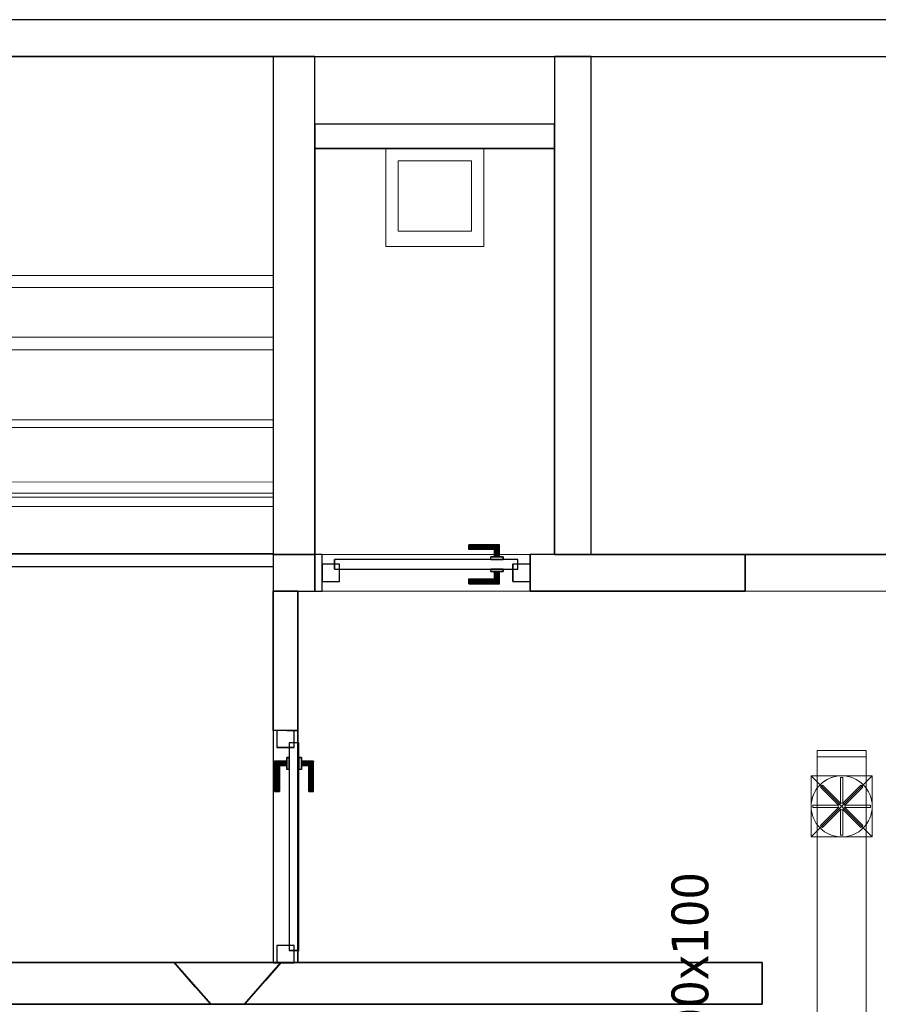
# Model space of a CAD drawing. Header units: metres. Extents: x 391.1 to 430.4, y 12.7 to 28.4.
# Tile 164 of 169: x 414.7 to 418.3, y 24.2 to 28.2. Entities that reach past the tile are written whole.
import ezdxf

# ---------------------------------------------------------------- set-up
doc = ezdxf.new("R2010")
doc.units = ezdxf.units.M
doc.layers.add('01_CARPINTERIA', color=5, linetype='Continuous', lineweight=25, true_color=0x0000ff)
doc.layers.add('01_SUELOS', color=7, linetype='Continuous', lineweight=25, true_color=0x007f00)
for name, color, linetype, lineweight in [('02_MOBILIARIO', 7, 'Continuous', 18), ('A-DETL-____-MBND', 7, 'Continuous', 18), ('A-DETL-GENF-OTLN', 7, 'Continuous', 18), ('A-GENM-____-OTLN', 7, 'Continuous', 18), ('A-WALL-____-MCUT', 7, 'Continuous', 25), ('A-WALL-____-OTLN', 7, 'Continuous', 25), ('M-HVAC-DUCT-IDEN', 7, 'Continuous', 30), ('M-HVAC-DUCT-OTLN', 7, 'Continuous', 18), ('S-STRS-____-MCUT', 7, 'Continuous', 18), ('S-STRS-____-OTLN', 7, 'Continuous', 18)]:
    doc.layers.add(name, color=color, linetype=linetype, lineweight=lineweight)
doc.styles.add('Tahoma_2', font='tahoma.ttf', dxfattribs={"height": 0.15})

# ---------------------------------------------------------------- blocks, each defined once
blk = doc.blocks.new('Family - Peldaño final-153578-02_CLI_AIRE_P0')
at = {"layer": 'S-STRS-____-OTLN', "color": 253, "true_color": 0xaaaaaa}
for p, q in [((4.9492, 2.0879), (3.799, 2.0879)), ((3.799, 2.0879), (4.9492, 2.0879)), ((4.9492, 2.0879), (3.799, 2.0879)), ((3.799, 2.0879), (4.9492, 2.0879)), ((4.949, 0.9378), (4.9492, 2.0879)), ((4.9492, 2.0879), (4.949, 0.9378)), ((4.949, 0.9378), (4.9492, 2.0879)), ((4.9492, 2.0879), (4.949, 0.9378)), ((3.7991, 1.1902), (4.9491, 1.1901)), ((4.9491, 1.1901), (4.949, 0.3454)), ((4.949, 0.6), (4.9491, 1.1901)), ((3.799, 0.9379), (4.949, 0.9378)), ((4.949, 0.9378), (3.799, 0.9379)), ((4.949, 0.9378), (3.799, 0.9379)), ((3.799, 0.9379), (4.949, 0.9378)), ((3.799, 0.9379), (4.949, 0.9378)), ((4.949, 0.9378), (3.799, 0.9379)), ((4.949, 0.6), (4.949, 0.9378)), ((4.949, 0.9378), (4.949, 0.6)), ((3.799, 0.6002), (4.949, 0.6)), ((3.799, 0.6002), (4.949, 0.6)), ((4.949, 0.6), (3.799, 0.6002)), ((3.799, 0.6002), (4.949, 0.6)), ((3.799, 0.6002), (4.949, 0.6)), ((4.949, 0.6), (3.799, 0.6002)), ((4.949, 0.3), (4.949, 0.6)), ((4.949, 0.3), (4.949, 0.6)), ((4.949, 0.6), (4.949, 0.3)), ((4.949, 0.3454), (3.799, 0.3456)), ((4.949, 0.3454), (4.9489, 0)), ((3.799, 0.3002), (4.949, 0.3)), ((3.799, 0.3002), (4.949, 0.3)), ((4.949, 0.3), (3.799, 0.3002)), ((3.799, 0.3002), (4.949, 0.3)), ((3.799, 0.3002), (4.949, 0.3)), ((4.949, 0.3), (3.799, 0.3002)), ((4.9489, 0), (4.949, 0.3)), ((4.9489, 0), (4.949, 0.3)), ((4.949, 0.3), (4.9489, 0)), ((3.7989, 0.0002), (4.9489, 0)), ((3.7989, 0.0002), (4.9489, 0)), ((3.7989, 0.0002), (4.9489, 0)), ((4.9489, 0), (3.7989, 0.0002))]:
    blk.add_line(p, q, dxfattribs=at)
blk = doc.blocks.new('Family - Envans PB-155351-02_CLI_AIRE_P0')
at = {"layer": 'A-WALL-____-MCUT', "color": 253, "true_color": 0xaaaaaa}
for p, q in [((2.1875, 0.17), (0, 0.17)), ((0, 0.17), (0, 0)), ((2.1875, 0), (2.1875, 0.17)), ((0, 0), (2.1875, 0))]:
    blk.add_line(p, q, dxfattribs=at)
at = {"layer": 'A-WALL-____-OTLN', "color": 253, "true_color": 0xaaaaaa}
for p, q in [((2.1875, 0.17), (0, 0.17)), ((0, 0.17), (0, 0)), ((2.1875, 0), (2.1875, 0.17)), ((0, 0), (2.1875, 0))]:
    blk.add_line(p, q, dxfattribs=at)
at = {"layer": 'A-WALL-____-OTLN', "color": 253, "lineweight": 18, "true_color": 0xaaaaaa}
blk.add_line((0, 0), (2.1875, 0), dxfattribs=at)
blk = doc.blocks.new('Family - Envans PB-155483-02_CLI_AIRE_P0')
at = {"layer": 'A-WALL-____-MCUT', "color": 253, "true_color": 0xaaaaaa}
for p, q in [((0.0879, 0.0704), (0, 0.1701)), ((0, 0.1701), (0.2323, 0.1701)), ((0.2323, 0.1701), (0.406, 0.1701)), ((0.4366, 0.17), (0.3733, 0.0972)), ((0.406, 0.1701), (0.406, 0.17)), ((0.406, 0.17), (0.406, 0.17)), ((0.406, 0.17), (0.4195, 0.17)), ((0.4195, 0.17), (0.4366, 0.17)), ((0.3733, 0.0972), (0.2886, 0)), ((0.15, 0.0001), (0.0879, 0.0704)), ((0.2313, 0), (0.15, 0.0001)), ((0.2886, 0), (0.2313, 0))]:
    blk.add_line(p, q, dxfattribs=at)
at = {"layer": 'A-WALL-____-OTLN', "color": 253, "true_color": 0xaaaaaa}
for p, q in [((0.4367, 0.1701), (0, 0.1701)), ((0.15, 0.0001), (0, 0.1701)), ((0, 0.1701), (0.4367, 0.1701)), ((0.2323, 0.1701), (0, 0.1701)), ((0, 0.1701), (0.15, 0.0001)), ((0, 0.1701), (0.0879, 0.0704)), ((0.406, 0.1701), (0.2323, 0.1701)), ((0.4367, 0.1701), (0.2886, 0)), ((0.2886, 0), (0.4367, 0.1701)), ((0.3733, 0.0972), (0.4366, 0.17)), ((0.406, 0.1701), (0.406, 0.17)), ((0.406, 0.17), (0.406, 0.1701)), ((0.406, 0.1701), (0.4367, 0.1701)), ((0.406, 0.17), (0.406, 0.1701)), ((0.4367, 0.1701), (0.406, 0.1701)), ((0.406, 0.17), (0.406, 0.17)), ((0.4366, 0.17), (0.406, 0.17)), ((0.406, 0.17), (0.4366, 0.17)), ((0.4195, 0.17), (0.406, 0.17)), ((0.4195, 0.17), (0.4366, 0.17)), ((0.4366, 0.17), (0.4367, 0.1701)), ((0.4366, 0.17), (0.4367, 0.1701)), ((0.3733, 0.0972), (0.2886, 0)), ((0.0879, 0.0704), (0.15, 0.0001)), ((0.15, 0.0001), (0.2886, 0)), ((0.15, 0.0001), (0.2886, 0)), ((0.15, 0.0001), (0.2313, 0)), ((0.2313, 0), (0.2886, 0))]:
    blk.add_line(p, q, dxfattribs=at)
blk = doc.blocks.new('Family - Envans PB-155489-02_CLI_AIRE_P0')
at = {"layer": 'A-WALL-____-MCUT', "color": 253, "true_color": 0xaaaaaa}
for p, q in [((0.98, 0.1), (0, 0.1)), ((0, 0.1), (0, 0)), ((0.98, 0), (0.98, 0.1)), ((0, 0), (0.98, 0))]:
    blk.add_line(p, q, dxfattribs=at)
at = {"layer": 'A-WALL-____-OTLN', "color": 253, "true_color": 0xaaaaaa}
for p, q in [((0.98, 0.1), (0, 0.1)), ((0, 0.1), (0, 0)), ((0.98, 0), (0.98, 0.1)), ((0, 0), (0.98, 0))]:
    blk.add_line(p, q, dxfattribs=at)
at = {"layer": 'A-WALL-____-OTLN', "color": 253, "lineweight": 18, "true_color": 0xaaaaaa}
blk.add_line((0, 0), (0.98, 0), dxfattribs=at)
blk = doc.blocks.new('Family - Envans PB-155576-02_CLI_AIRE_P0')
at = {"layer": 'A-WALL-____-MCUT', "color": 253, "true_color": 0xaaaaaa}
for p, q in [((2.0375, 0.15), (0, 0.15)), ((0, 0.15), (0, 0)), ((2.0375, 0), (2.0375, 0.15)), ((0, 0), (2.0375, 0))]:
    blk.add_line(p, q, dxfattribs=at)
at = {"layer": 'A-WALL-____-OTLN', "color": 253, "true_color": 0xaaaaaa}
for p, q in [((2.0375, 0.15), (0, 0.15)), ((0, 0.15), (0, 0)), ((2.0375, 0), (2.0375, 0.15)), ((0, 0), (2.0375, 0))]:
    blk.add_line(p, q, dxfattribs=at)
at = {"layer": 'A-WALL-____-OTLN', "color": 253, "lineweight": 18, "true_color": 0xaaaaaa}
blk.add_line((-0.0007, 0), (2.0375, 0), dxfattribs=at)
blk = doc.blocks.new('Family - LONDR55-XX_ZZ-ARQ-CAA-M3D-Londres55-155600-02_CLI_AIRE_P0')
at = {"layer": '01_CARPINTERIA', "color": 161, "true_color": 0xaaaaff}
for p, q in [((0.1263, 0.1487), (0.125, 0.15)), ((0.125, 0.15), (0.125, 0.1)), ((0.125, 0.15), (0.1263, 0.1487)), ((0.25, 0.15), (0.125, 0.15)), ((0.13, 0.145), (0.1263, 0.1487)), ((0.1263, 0.1487), (0.1263, 0.1)), ((0.1263, 0.1487), (0.1263, 0.1)), ((0.1263, 0.1487), (0.13, 0.145)), ((0.25, 0.1487), (0.1263, 0.1487)), ((0.25, 0.1487), (0.1263, 0.1487)), ((0.135, 0.14), (0.13, 0.145)), ((0.13, 0.145), (0.13, 0.1)), ((0.13, 0.145), (0.13, 0.1)), ((0.13, 0.145), (0.135, 0.14)), ((0.25, 0.145), (0.13, 0.145)), ((0.25, 0.145), (0.13, 0.145)), ((0.135, 0.1), (0.135, 0.14)), ((0.135, 0.14), (0.135, 0.1)), ((0.135, 0.14), (0.14, 0.135)), ((0.14, 0.135), (0.135, 0.14)), ((0.135, 0.14), (0.25, 0.14)), ((0.25, 0.14), (0.135, 0.14)), ((0.14, 0.135), (0.14, 0.1)), ((0.14, 0.135), (0.1437, 0.1313)), ((0.1437, 0.1313), (0.14, 0.135)), ((0.14, 0.135), (0.14, 0.1)), ((0.25, 0.135), (0.14, 0.135)), ((0.25, 0.135), (0.14, 0.135)), ((0.1437, 0.1313), (0.1437, 0.1)), ((0.1437, 0.1313), (0.145, 0.13)), ((0.145, 0.13), (0.1437, 0.1313)), ((0.1437, 0.1313), (0.1437, 0.1)), ((0.25, 0.1313), (0.1437, 0.1313)), ((0.25, 0.1313), (0.1437, 0.1313)), ((0.145, 0.13), (0.145, 0.1)), ((0.25, 0.13), (0.145, 0.13)), ((0.25, 0.1487), (0.25, 0.15)), ((0.25, 0.15), (0.25, 0.1487)), ((0.25, 0.145), (0.25, 0.1487)), ((0.25, 0.1487), (0.25, 0.145)), ((0.25, 0.145), (0.25, 0.14)), ((0.25, 0.14), (0.25, 0.145)), ((0.25, 0.14), (0.25, 0.135)), ((0.25, 0.135), (0.25, 0.14)), ((0.25, 0.135), (0.25, 0.1313)), ((0.25, 0.1313), (0.25, 0.135)), ((0.25, 0.1313), (0.25, 0.13)), ((0.25, 0.13), (0.25, 0.1313)), ((0.8997, 0.09), (0.05, 0.09)), ((0.05, 0.09), (0.05, 0.05)), ((0.8997, 0.09), (0.05, 0.09)), ((0.05, 0.09), (0.05, 0.05)), ((0.16, 0.1), (0.11, 0.1)), ((0.11, 0.1), (0.16, 0.1)), ((0.11, 0.1), (0.11, 0.09)), ((0.11, 0.09), (0.11, 0.1)), ((0.16, 0.09), (0.11, 0.09)), ((0.11, 0.09), (0.16, 0.09)), ((0.1263, 0.1), (0.125, 0.1)), ((0.125, 0.1), (0.1263, 0.1)), ((0.13, 0.1), (0.1263, 0.1)), ((0.1263, 0.1), (0.13, 0.1)), ((0.135, 0.1), (0.13, 0.1)), ((0.13, 0.1), (0.135, 0.1)), ((0.14, 0.1), (0.135, 0.1)), ((0.135, 0.1), (0.14, 0.1)), ((0.14, 0.1), (0.1437, 0.1)), ((0.1437, 0.1), (0.14, 0.1)), ((0.1437, 0.1), (0.145, 0.1)), ((0.145, 0.1), (0.1437, 0.1)), ((0.16, 0.1), (0.16, 0.09)), ((0.16, 0.1), (0.16, 0.09)), ((0.8997, 0.05), (0.8997, 0.09)), ((0.8997, 0.09), (0.8997, 0.05)), ((0.07, 0.07), (0, 0.07)), ((0, 0.07), (0, 0)), ((0.07, 0.07), (0, 0.07)), ((0, 0.07), (0, 0)), ((0.05, 0.05), (0.8997, 0.05)), ((0.05, 0.05), (0.8997, 0.05)), ((0.07, 0), (0.07, 0.07)), ((0.07, 0.07), (0.07, 0)), ((0.11, 0.05), (0.16, 0.05)), ((0.16, 0.05), (0.11, 0.05)), ((0.11, 0.05), (0.11, 0.04)), ((0.11, 0.04), (0.11, 0.05)), ((0.16, 0.05), (0.16, 0.04)), ((0.16, 0.05), (0.16, 0.04)), ((0.9497, 0.07), (0.8797, 0.07)), ((0.8797, 0.07), (0.8797, 0)), ((0.9497, 0.07), (0.8797, 0.07)), ((0.8797, 0.07), (0.8797, 0)), ((0.9497, 0), (0.9497, 0.07)), ((0.9497, 0.07), (0.9497, 0)), ((0, 0), (0.07, 0)), ((0, 0), (0.07, 0)), ((0.11, 0.04), (0.16, 0.04)), ((0.16, 0.04), (0.11, 0.04)), ((0.1263, 0.04), (0.125, 0.04)), ((0.125, 0.04), (0.1263, 0.04)), ((0.125, 0.04), (0.125, -0.01)), ((0.13, 0.04), (0.1263, 0.04)), ((0.1263, 0.04), (0.13, 0.04)), ((0.1263, 0.04), (0.1263, -0.0087)), ((0.1263, 0.04), (0.1263, -0.0087)), ((0.13, 0.04), (0.135, 0.04)), ((0.135, 0.04), (0.13, 0.04)), ((0.13, 0.04), (0.13, -0.005)), ((0.13, 0.04), (0.13, -0.005)), ((0.13, -0.005), (0.135, 0)), ((0.135, 0), (0.13, -0.005)), ((0.135, 0.04), (0.14, 0.04)), ((0.14, 0.04), (0.135, 0.04)), ((0.135, 0), (0.135, 0.04)), ((0.135, 0.04), (0.135, 0)), ((0.14, 0.005), (0.135, 0)), ((0.135, 0), (0.14, 0.005)), ((0.25, 0), (0.135, 0)), ((0.135, 0), (0.25, 0)), ((0.14, 0.04), (0.1437, 0.04)), ((0.1437, 0.04), (0.14, 0.04)), ((0.14, 0.04), (0.14, 0.005)), ((0.14, 0.04), (0.14, 0.005)), ((0.1437, 0.0087), (0.14, 0.005)), ((0.14, 0.005), (0.1437, 0.0087)), ((0.14, 0.005), (0.25, 0.005)), ((0.14, 0.005), (0.25, 0.005)), ((0.1437, 0.04), (0.145, 0.04)), ((0.145, 0.04), (0.1437, 0.04)), ((0.1437, 0.04), (0.1437, 0.0087)), ((0.1437, 0.04), (0.1437, 0.0087)), ((0.145, 0.01), (0.1437, 0.0087)), ((0.1437, 0.0087), (0.145, 0.01)), ((0.1437, 0.0087), (0.25, 0.0087)), ((0.1437, 0.0087), (0.25, 0.0087)), ((0.145, 0.04), (0.145, 0.01)), ((0.145, 0.01), (0.25, 0.01)), ((0.25, 0.0087), (0.25, 0.01)), ((0.25, 0.01), (0.25, 0.0087)), ((0.25, 0.005), (0.25, 0.0087)), ((0.25, 0.0087), (0.25, 0.005)), ((0.25, 0.005), (0.25, 0)), ((0.25, 0), (0.25, 0.005)), ((0.25, 0), (0.25, -0.005)), ((0.25, -0.005), (0.25, 0)), ((0.8797, 0), (0.9497, 0)), ((0.8797, 0), (0.9497, 0)), ((0.125, -0.01), (0.1263, -0.0087)), ((0.1263, -0.0087), (0.125, -0.01)), ((0.125, -0.01), (0.25, -0.01)), ((0.1263, -0.0087), (0.13, -0.005)), ((0.13, -0.005), (0.1263, -0.0087)), ((0.1263, -0.0087), (0.25, -0.0087)), ((0.1263, -0.0087), (0.25, -0.0087)), ((0.13, -0.005), (0.25, -0.005)), ((0.13, -0.005), (0.25, -0.005)), ((0.25, -0.005), (0.25, -0.0087)), ((0.25, -0.0087), (0.25, -0.005)), ((0.25, -0.0087), (0.25, -0.01)), ((0.25, -0.01), (0.25, -0.0087))]:
    blk.add_line(p, q, dxfattribs=at)
blk = doc.blocks.new('Family - Porta PB-155601-02_CLI_AIRE_P0')
blk.add_blockref('Family - LONDR55-XX_ZZ-ARQ-CAA-M3D-Londres55-155600-02_CLI_AIRE_P0', (0, 0))
blk = doc.blocks.new('Family - Envans PB-155654-02_CLI_AIRE_P0')
at = {"layer": 'A-WALL-____-MCUT', "color": 253, "true_color": 0xaaaaaa}
for p, q in [((12.4075, 0.15), (0, 0.15)), ((0, 0), (14.0103, 0))]:
    blk.add_line(p, q, dxfattribs=at)
at = {"layer": 'A-WALL-____-OTLN', "color": 253, "true_color": 0xaaaaaa}
for p, q in [((12.4075, 0.15), (0, 0.15)), ((0, 0), (14.0103, 0))]:
    blk.add_line(p, q, dxfattribs=at)
at = {"layer": 'A-WALL-____-OTLN', "color": 253, "lineweight": 18, "true_color": 0xaaaaaa}
blk.add_line((0, 0), (14.0103, 0), dxfattribs=at)
blk = doc.blocks.new('Family - Peldaño final-155690-02_CLI_AIRE_P0')
at = {"layer": 'S-STRS-____-MCUT', "color": 253, "true_color": 0xaaaaaa}
for p, q in [((3.464, 2.0879), (2.9141, 2.0879)), ((2.9141, 2.0879), (2.9141, 0.8879)), ((3.464, 0.8879), (3.464, 2.0879)), ((2.9141, 0.8879), (3.464, 0.8879))]:
    blk.add_line(p, q, dxfattribs=at)
at = {"layer": 'S-STRS-____-OTLN', "color": 253, "true_color": 0xaaaaaa}
for p, q in [((2.9141, 2.0879), (3.7342, 2.0879)), ((3.749, 2.0879), (3.464, 2.0879)), ((3.464, 0.8879), (3.464, 2.0879)), ((3.749, 2.0879), (3.464, 2.0879)), ((3.464, 2.0879), (3.749, 2.0879)), ((3.464, 2.0879), (3.464, 0.8879)), ((3.464, 0.8879), (3.464, 2.0879)), ((3.7342, 2.0879), (3.749, 2.0879)), ((3.7342, 0.8879), (3.7342, 2.0879)), ((3.749, 2.0879), (3.749, 0.8879)), ((3.749, 0.8879), (3.749, 2.0879)), ((4.9492, 2.0879), (3.749, 2.0879)), ((3.749, 2.0879), (4.9492, 2.0879)), ((3.749, 2.0879), (3.749, 0.8879)), ((3.749, 0.8879), (3.749, 2.0879)), ((4.9492, 2.0879), (3.749, 2.0879)), ((3.749, 2.0879), (4.9492, 2.0879)), ((3.749, 2.0879), (3.749, 0.8879)), ((3.749, 0.8879), (3.749, 2.0879)), ((3.749, 0.8879), (3.749, 2.0879)), ((3.749, 2.0879), (3.749, 0.8879)), ((4.949, 0.8877), (4.9492, 2.0879)), ((4.9492, 2.0879), (4.949, 0.8877)), ((4.949, 0.8877), (4.9492, 2.0879)), ((4.9492, 2.0879), (4.949, 0.8877)), ((3.7491, 1.1422), (3.7489, 0.2464)), ((3.749, 0.5702), (3.7491, 1.1422)), ((3.7491, 1.1422), (4.9491, 1.142)), ((4.9491, 1.142), (4.9489, 0.2462)), ((4.949, 0.57), (4.9491, 1.142)), ((2.9141, 0.8879), (3.7342, 0.8879)), ((3.749, 0.8879), (3.464, 0.8879)), ((3.464, 0.8879), (3.749, 0.8879)), ((3.749, 0.8879), (3.464, 0.8879)), ((3.7342, 0.8879), (3.749, 0.8879)), ((3.749, 0.8879), (4.949, 0.8877)), ((4.949, 0.8877), (3.749, 0.8879)), ((4.949, 0.8877), (3.749, 0.8879)), ((3.749, 0.8879), (4.949, 0.8877)), ((3.749, 0.8879), (3.749, 0.5702)), ((3.749, 0.5702), (3.749, 0.8879)), ((3.749, 0.8879), (4.949, 0.8877)), ((4.949, 0.8877), (3.749, 0.8879)), ((4.949, 0.57), (4.949, 0.8877)), ((4.949, 0.8877), (4.949, 0.57)), ((3.749, 0.5702), (4.949, 0.57)), ((4.949, 0.57), (3.749, 0.5702)), ((4.949, 0.57), (3.749, 0.5702)), ((3.749, 0.5702), (4.949, 0.57)), ((3.749, 0.5702), (3.749, 0.2852)), ((3.749, 0.2852), (3.749, 0.5702)), ((3.749, 0.2852), (3.749, 0.5702)), ((3.749, 0.5702), (4.949, 0.57)), ((3.749, 0.5702), (4.949, 0.57)), ((4.949, 0.285), (4.949, 0.57)), ((4.949, 0.57), (4.949, 0.285)), ((4.949, 0.285), (4.949, 0.57)), ((3.749, 0.2852), (3.7489, 0.0002)), ((3.7489, 0.0002), (3.749, 0.2852)), ((3.7489, 0.0002), (3.749, 0.2852)), ((4.949, 0.285), (3.749, 0.2852)), ((3.749, 0.2852), (4.949, 0.285)), ((3.749, 0.2852), (4.949, 0.285)), ((4.949, 0.285), (3.749, 0.2852)), ((3.749, 0.2852), (4.949, 0.285)), ((3.749, 0.2852), (4.949, 0.285)), ((4.9489, 0), (4.949, 0.285)), ((4.949, 0.285), (4.9489, 0)), ((4.9489, 0), (4.949, 0.285)), ((3.7489, 0.2464), (3.7489, 0.0002)), ((3.7489, 0.2464), (4.9489, 0.2462)), ((4.9489, 0.2462), (4.9489, 0)), ((3.7489, 0.0002), (4.9489, 0)), ((4.9489, 0), (3.7489, 0.0002)), ((4.9489, 0), (3.7489, 0.0002)), ((3.7489, 0.0002), (4.9489, 0))]:
    blk.add_line(p, q, dxfattribs=at)
blk = doc.blocks.new('Family - LONDR55-XX_ZZ-ARQ-CAA-M3D-Londres55-155809-02_CLI_AIRE_P0')
at = {"layer": '01_CARPINTERIA', "color": 161, "true_color": 0xaaaaff}
for p, q in [((0.6, 0.1487), (0.6, 0.15)), ((0.6, 0.15), (0.6, 0.1487)), ((0.725, 0.15), (0.6, 0.15)), ((0.6, 0.145), (0.6, 0.1487)), ((0.6, 0.1487), (0.6, 0.145)), ((0.7237, 0.1487), (0.6, 0.1487)), ((0.7237, 0.1487), (0.6, 0.1487)), ((0.6, 0.14), (0.6, 0.145)), ((0.6, 0.145), (0.6, 0.14)), ((0.72, 0.145), (0.6, 0.145)), ((0.72, 0.145), (0.6, 0.145)), ((0.6, 0.135), (0.6, 0.14)), ((0.6, 0.14), (0.6, 0.135)), ((0.6, 0.14), (0.715, 0.14)), ((0.715, 0.14), (0.6, 0.14)), ((0.6, 0.135), (0.6, 0.1313)), ((0.6, 0.1313), (0.6, 0.135)), ((0.71, 0.135), (0.6, 0.135)), ((0.71, 0.135), (0.6, 0.135)), ((0.6, 0.1313), (0.6, 0.13)), ((0.6, 0.13), (0.6, 0.1313)), ((0.7063, 0.1313), (0.6, 0.1313)), ((0.7063, 0.1313), (0.6, 0.1313)), ((0.705, 0.13), (0.6, 0.13)), ((0.705, 0.13), (0.7063, 0.1313)), ((0.7063, 0.1313), (0.705, 0.13)), ((0.705, 0.1), (0.705, 0.13)), ((0.7063, 0.1313), (0.71, 0.135)), ((0.71, 0.135), (0.7063, 0.1313)), ((0.7063, 0.1), (0.7063, 0.1313)), ((0.7063, 0.1), (0.7063, 0.1313)), ((0.71, 0.135), (0.715, 0.14)), ((0.715, 0.14), (0.71, 0.135)), ((0.71, 0.1), (0.71, 0.135)), ((0.71, 0.1), (0.71, 0.135)), ((0.72, 0.145), (0.715, 0.14)), ((0.715, 0.14), (0.72, 0.145)), ((0.715, 0.14), (0.715, 0.1)), ((0.715, 0.1), (0.715, 0.14)), ((0.7237, 0.1487), (0.72, 0.145)), ((0.72, 0.145), (0.7237, 0.1487)), ((0.72, 0.1), (0.72, 0.145)), ((0.72, 0.1), (0.72, 0.145)), ((0.725, 0.15), (0.7237, 0.1487)), ((0.7237, 0.1487), (0.725, 0.15)), ((0.7237, 0.1), (0.7237, 0.1487)), ((0.7237, 0.1), (0.7237, 0.1487)), ((0.725, 0.1), (0.725, 0.15)), ((0.8, 0.09), (0.05, 0.09)), ((0.05, 0.09), (0.05, 0.05)), ((0.8, 0.09), (0.05, 0.09)), ((0.05, 0.05), (0.05, 0.09)), ((0.74, 0.1), (0.69, 0.1)), ((0.69, 0.1), (0.74, 0.1)), ((0.69, 0.09), (0.69, 0.1)), ((0.69, 0.09), (0.69, 0.1)), ((0.74, 0.09), (0.69, 0.09)), ((0.69, 0.09), (0.74, 0.09)), ((0.7063, 0.1), (0.705, 0.1)), ((0.705, 0.1), (0.7063, 0.1)), ((0.71, 0.1), (0.7063, 0.1)), ((0.7063, 0.1), (0.71, 0.1)), ((0.715, 0.1), (0.71, 0.1)), ((0.71, 0.1), (0.715, 0.1)), ((0.72, 0.1), (0.715, 0.1)), ((0.715, 0.1), (0.72, 0.1)), ((0.72, 0.1), (0.7237, 0.1)), ((0.7237, 0.1), (0.72, 0.1)), ((0.7237, 0.1), (0.725, 0.1)), ((0.725, 0.1), (0.7237, 0.1)), ((0.74, 0.09), (0.74, 0.1)), ((0.74, 0.1), (0.74, 0.09)), ((0.8, 0.05), (0.8, 0.09)), ((0.8, 0.05), (0.8, 0.09)), ((0.07, 0.07), (0, 0.07)), ((0, 0.07), (0, 0)), ((0.07, 0.07), (0, 0.07)), ((0, 0), (0, 0.07)), ((0.05, 0.05), (0.8, 0.05)), ((0.05, 0.05), (0.8, 0.05)), ((0.07, 0), (0.07, 0.07)), ((0.07, 0), (0.07, 0.07)), ((0.69, 0.05), (0.74, 0.05)), ((0.74, 0.05), (0.69, 0.05)), ((0.69, 0.04), (0.69, 0.05)), ((0.69, 0.04), (0.69, 0.05)), ((0.74, 0.04), (0.74, 0.05)), ((0.74, 0.05), (0.74, 0.04)), ((0.85, 0.07), (0.78, 0.07)), ((0.78, 0.07), (0.78, 0)), ((0.85, 0.07), (0.78, 0.07)), ((0.78, 0), (0.78, 0.07)), ((0.85, 0), (0.85, 0.07)), ((0.85, 0), (0.85, 0.07)), ((0, 0), (0.07, 0)), ((0, 0), (0.07, 0)), ((0.6, 0.0087), (0.6, 0.01)), ((0.6, 0.01), (0.6, 0.0087)), ((0.6, 0.01), (0.705, 0.01)), ((0.6, 0.005), (0.6, 0.0087)), ((0.6, 0.0087), (0.6, 0.005)), ((0.6, 0.0087), (0.7063, 0.0087)), ((0.6, 0.0087), (0.7063, 0.0087)), ((0.6, 0), (0.6, 0.005)), ((0.6, 0.005), (0.6, 0)), ((0.6, 0.005), (0.71, 0.005)), ((0.6, 0.005), (0.71, 0.005)), ((0.6, -0.005), (0.6, 0)), ((0.715, 0), (0.6, 0)), ((0.6, 0), (0.715, 0)), ((0.69, 0.04), (0.74, 0.04)), ((0.74, 0.04), (0.69, 0.04)), ((0.7063, 0.04), (0.705, 0.04)), ((0.705, 0.04), (0.7063, 0.04)), ((0.705, 0.01), (0.705, 0.04)), ((0.7063, 0.0087), (0.705, 0.01)), ((0.705, 0.01), (0.7063, 0.0087)), ((0.71, 0.04), (0.7063, 0.04)), ((0.7063, 0.04), (0.71, 0.04)), ((0.7063, 0.0087), (0.7063, 0.04)), ((0.7063, 0.0087), (0.7063, 0.04)), ((0.71, 0.005), (0.7063, 0.0087)), ((0.7063, 0.0087), (0.71, 0.005)), ((0.71, 0.04), (0.715, 0.04)), ((0.715, 0.04), (0.71, 0.04)), ((0.71, 0.005), (0.71, 0.04)), ((0.71, 0.005), (0.71, 0.04)), ((0.715, 0), (0.71, 0.005)), ((0.71, 0.005), (0.715, 0)), ((0.715, 0.04), (0.72, 0.04)), ((0.72, 0.04), (0.715, 0.04)), ((0.715, 0.04), (0.715, 0)), ((0.715, 0), (0.715, 0.04)), ((0.715, 0), (0.72, -0.005)), ((0.72, 0.04), (0.7237, 0.04)), ((0.7237, 0.04), (0.72, 0.04)), ((0.72, -0.005), (0.72, 0.04)), ((0.72, -0.005), (0.72, 0.04)), ((0.7237, 0.04), (0.725, 0.04)), ((0.725, 0.04), (0.7237, 0.04)), ((0.7237, -0.0087), (0.7237, 0.04)), ((0.7237, -0.0087), (0.7237, 0.04)), ((0.725, -0.01), (0.725, 0.04)), ((0.78, 0), (0.85, 0)), ((0.78, 0), (0.85, 0)), ((0.6, 0), (0.6, -0.005)), ((0.6, -0.005), (0.6, -0.0087)), ((0.6, -0.0087), (0.6, -0.005)), ((0.6, -0.005), (0.72, -0.005)), ((0.6, -0.005), (0.72, -0.005)), ((0.6, -0.0087), (0.6, -0.01)), ((0.6, -0.01), (0.6, -0.0087)), ((0.6, -0.0087), (0.7237, -0.0087)), ((0.6, -0.0087), (0.7237, -0.0087)), ((0.6, -0.01), (0.725, -0.01)), ((0.72, -0.005), (0.715, 0)), ((0.72, -0.005), (0.7237, -0.0087)), ((0.7237, -0.0087), (0.72, -0.005)), ((0.7237, -0.0087), (0.725, -0.01)), ((0.725, -0.01), (0.7237, -0.0087))]:
    blk.add_line(p, q, dxfattribs=at)
blk = doc.blocks.new('Family - Porta PB-155810-02_CLI_AIRE_P0')
blk.add_blockref('Family - LONDR55-XX_ZZ-ARQ-CAA-M3D-Londres55-155809-02_CLI_AIRE_P0', (0, 0))
blk = doc.blocks.new('Family - Envans PB-155850-02_CLI_AIRE_P0')
at = {"layer": 'A-WALL-____-MCUT', "color": 253, "true_color": 0xaaaaaa}
for p, q in [((0.03, 0.15), (0, 0.15)), ((0, 0.15), (0, 0)), ((0.03, 0), (0.03, 0.15)), ((1.76, 0.15), (0.88, 0.15)), ((0.88, 0.15), (0.88, 0)), ((1.76, 0), (1.76, 0.15)), ((0, 0), (0.03, 0)), ((0.88, 0), (1.76, 0))]:
    blk.add_line(p, q, dxfattribs=at)
at = {"layer": 'A-WALL-____-OTLN', "color": 253, "true_color": 0xaaaaaa}
for p, q in [((0, 0), (0, 0.15)), ((0.03, 0.15), (0, 0.15)), ((0.03, 0), (0.03, 0.15)), ((1.76, 0.15), (0.88, 0.15)), ((0.88, 0), (0.88, 0.15)), ((1.76, 0.15), (1.76, 0)), ((0, 0), (0.03, 0)), ((1.76, 0), (0.88, 0))]:
    blk.add_line(p, q, dxfattribs=at)
at = {"layer": 'A-WALL-____-OTLN', "color": 253, "lineweight": 18, "true_color": 0xaaaaaa}
blk.add_line((0, 0), (5.1903, 0), dxfattribs=at)
blk = doc.blocks.new('Family - Vano de puerta PB-155852-02_CLI_AIRE_P0')
at = {"layer": 'A-GENM-____-OTLN', "color": 253, "true_color": 0xaaaaaa}
for p, q in [((415.9764, 26.0408), (415.9764, 25.8908)), ((416.8264, 26.0408), (415.9764, 26.0408)), ((415.9764, 26.0408), (415.9764, 25.8908)), ((415.9764, 26.0408), (416.8264, 26.0408)), ((416.8264, 25.8908), (416.8264, 26.0408)), ((416.8264, 26.0408), (416.8264, 25.8908)), ((415.9764, 25.8908), (416.8264, 25.8908)), ((416.8264, 25.8908), (415.9764, 25.8908))]:
    blk.add_line(p, q, dxfattribs=at)
blk = doc.blocks.new('Family - Vano de puerta PB-155856-02_CLI_AIRE_P0')
at = {"layer": 'A-GENM-____-OTLN', "color": 253, "true_color": 0xaaaaaa}
for p, q in [((417.7064, 26.0408), (417.7064, 25.8908)), ((418.5064, 26.0408), (417.7064, 26.0408)), ((417.7064, 26.0408), (417.7064, 25.8908)), ((417.7064, 26.0408), (418.5064, 26.0408)), ((418.5064, 25.8908), (418.5064, 26.0408)), ((418.5064, 26.0408), (418.5064, 25.8908)), ((417.7064, 25.8908), (418.5064, 25.8908)), ((418.5064, 25.8908), (417.7064, 25.8908))]:
    blk.add_line(p, q, dxfattribs=at)
blk = doc.blocks.new('Family - Envans PB-155952-02_CLI_AIRE_P0')
at = {"layer": 'A-WALL-____-MCUT', "color": 253, "true_color": 0xaaaaaa}
for p, q in [((0, 0.0703), (0, 0.17)), ((0, 0.17), (1.7784, 0.17)), ((1.7784, 0.17), (4.299, 0.1701)), ((0, 0), (0, 0.0703)), ((4.3617, 0), (0, 0))]:
    blk.add_line(p, q, dxfattribs=at)
at = {"layer": 'A-WALL-____-MCUT', "color": 253, "lineweight": 18, "true_color": 0xaaaaaa}
blk.add_line((0, 0), (7.4391, 0), dxfattribs=at)
at = {"layer": 'A-WALL-____-OTLN', "color": 253, "true_color": 0xaaaaaa}
for p, q in [((4.299, 0.1701), (0, 0.17)), ((4.299, 0.1701), (0, 0.17)), ((0, 0), (0, 0.17)), ((1.7784, 0.17), (0, 0.17)), ((0, 0.17), (0, 0)), ((0, 0.17), (0, 0.0703)), ((4.299, 0.1701), (1.7784, 0.17)), ((0, 0.0703), (0, 0)), ((7.4391, 0), (0, 0)), ((0, 0), (7.4391, 0)), ((0, 0), (4.3617, 0))]:
    blk.add_line(p, q, dxfattribs=at)
blk = doc.blocks.new('Family - Abocador PB-155965-02_CLI_AIRE_P0')
at = {"layer": 'A-DETL-____-MBND', "color": 253, "true_color": 0xaaaaaa}
for p, q in [((0, 0.4), (0.4, 0.4)), ((0, 0), (0, 0.4)), ((0, 0.4), (0.4, 0.4)), ((0, 0), (0, 0.4)), ((0.4, 0.4), (0.4, 0)), ((0.4, 0.4), (0.4, 0)), ((0.05, 0.35), (0.05, 0.0629)), ((0.05, 0.0629), (0.05, 0.35)), ((0.35, 0.35), (0.05, 0.35)), ((0.05, 0.35), (0.35, 0.35)), ((0.35, 0.0629), (0.35, 0.35)), ((0.35, 0.0629), (0.35, 0.35)), ((0.05, 0.0629), (0.35, 0.0629)), ((0.35, 0.0629), (0.05, 0.0629)), ((0.4, 0), (0, 0)), ((0.4, 0), (0, 0))]:
    blk.add_line(p, q, dxfattribs=at)
blk = doc.blocks.new('Family - LONDR55-XX_ZZ-ARQ-CAA-M3D-Londres55-155971-02_CLI_AIRE_P0')
at = {"layer": '01_SUELOS', "color": 9, "true_color": 0xaad4aa}
for p, q in [((18.6173, 14.5002), (18.6173, 12.8402)), ((18.6173, 14.5002), (18.6173, 12.8402)), ((19.5973, 14.5002), (18.6173, 14.5002)), ((19.5973, 14.5002), (18.6173, 14.5002)), ((19.5973, 14.5002), (18.6173, 14.5002)), ((18.6173, 14.5002), (18.6173, 12.8402)), ((18.6173, 12.8402), (18.6173, 14.5002)), ((18.6173, 14.5002), (19.5973, 14.5002)), ((19.5973, 12.8402), (19.5973, 14.5002)), ((19.5973, 12.8402), (19.5973, 14.5002)), ((19.5973, 12.8402), (19.5973, 14.5002)), ((19.5973, 12.8402), (19.5973, 14.5002)), ((18.4473, 12.8429), (17.1901, 12.8429)), ((18.4473, 12.8429), (17.1901, 12.8429)), ((17.1901, 12.8429), (18.4473, 12.8429)), ((17.1901, 12.8429), (18.4473, 12.8429)), ((18.4473, 12.8402), (18.4473, 12.8429)), ((18.4473, 12.8402), (18.4473, 12.8429)), ((18.4473, 12.8402), (18.4473, 12.8429)), ((18.4473, 12.8429), (18.4473, 12.8402)), ((18.6173, 12.8402), (18.4473, 12.8402)), ((18.6173, 12.8402), (18.4473, 12.8402)), ((18.6173, 12.8402), (18.4473, 12.8402)), ((18.4473, 12.8402), (18.6173, 12.8402)), ((21.6578, 12.8394), (19.5973, 12.8402)), ((21.6578, 12.8394), (19.5973, 12.8402)), ((21.6578, 12.8394), (19.5973, 12.8402)), ((19.5973, 12.8402), (21.6578, 12.8394))]:
    blk.add_line(p, q, dxfattribs=at)
blk = doc.blocks.new('Family - Envans PB-155981-02_CLI_AIRE_P0')
at = {"layer": 'A-WALL-____-MCUT', "color": 253, "true_color": 0xaaaaaa}
for p, q in [((0.9496, 0.0442), (0.9496, 0.1)), ((0.9496, 0.1), (1.1935, 0.1)), ((1.1935, 0.1), (1.5196, 0.1)), ((1.5196, 0.1), (1.5196, 0.0586)), ((0.9496, 0), (0.9496, 0.0442)), ((1.5196, 0.0586), (1.5196, 0)), ((1.1935, 0), (0.9496, 0)), ((1.5196, 0), (1.1935, 0))]:
    blk.add_line(p, q, dxfattribs=at)
at = {"layer": 'A-WALL-____-OTLN', "color": 253, "true_color": 0xaaaaaa}
for p, q in [((1.5196, 0.1), (0.0001, 0.1)), ((0.9496, 0.1), (0.0001, 0.1)), ((0.0001, 0.1), (0.0001, 0.0692)), ((0.0001, 0.1), (0.0001, 0.0692)), ((0.0001, 0.0692), (0.0001, 0.1)), ((0.9496, 0.1), (0.0001, 0.1)), ((0.0001, 0.0692), (0.0001, 0.1)), ((1.5196, 0.1), (0.0001, 0.1)), ((1.1935, 0.1), (0.9496, 0.1)), ((0.9496, 0), (0.9496, 0.1)), ((0.9496, 0.0442), (0.9496, 0.1)), ((0.9496, 0), (0.9496, 0.1)), ((1.1935, 0.1), (1.5196, 0.1)), ((1.5196, 0), (1.5196, 0.1)), ((1.5196, 0.0586), (1.5196, 0.1)), ((1.5196, 0), (1.5196, 0.1)), ((0, 0.0693), (0, 0)), ((0, 0.0693), (0, 0)), ((0.0001, 0.0692), (0, 0.0693)), ((0.0001, 0.0692), (0, 0.0693)), ((0, 0.0693), (0.0001, 0.0692)), ((0, 0.0693), (0, 0)), ((0.0001, 0.0692), (0, 0.0693)), ((0, 0), (0, 0.0693)), ((0.9496, 0.0442), (0.9496, 0)), ((1.5196, 0), (1.5196, 0.0586)), ((1.5196, 0), (0, 0)), ((0.9496, 0), (0, 0)), ((0, 0), (0.9496, 0)), ((1.5196, 0), (0, 0)), ((0.9496, 0), (1.1935, 0)), ((1.1935, 0), (1.5196, 0))]:
    blk.add_line(p, q, dxfattribs=at)
at = {"layer": 'A-WALL-____-OTLN', "color": 253, "lineweight": 18, "true_color": 0xaaaaaa}
blk.add_line((0, 0), (1.5196, 0), dxfattribs=at)
blk = doc.blocks.new('Family - Vano de puerta PB-155983-02_CLI_AIRE_P0')
at = {"layer": 'A-GENM-____-OTLN', "color": 253, "true_color": 0xaaaaaa}
for p, q in [((415.8764, 25.3208), (415.7764, 25.3208)), ((415.7764, 25.3208), (415.7764, 24.3711)), ((415.7764, 24.3711), (415.7764, 25.3208)), ((415.7764, 25.3208), (415.8764, 25.3208)), ((415.8764, 24.3711), (415.8764, 25.3208)), ((415.8764, 25.3208), (415.8764, 24.3711)), ((415.7764, 24.3711), (415.8764, 24.3711)), ((415.7764, 24.3711), (415.8764, 24.3711))]:
    blk.add_line(p, q, dxfattribs=at)
blk = doc.blocks.new('LONDR55-XX_ZZ-ARQ-CAA-M3D-Londres55_ifc-1-02_CLI_AIRE_P0')
at = {"layer": '01_CARPINTERIA', "color": 253, "lineweight": 18, "true_color": 0xaaaaaa}
blk.add_blockref('Family - Porta PB-155810-02_CLI_AIRE_P0', (415.9764, 25.9308), dxfattribs=at)
at = {"layer": '01_CARPINTERIA', "color": 253, "lineweight": 18, "true_color": 0xaaaaaa, "rotation": 270}
blk.add_blockref('Family - Porta PB-155601-02_CLI_AIRE_P0', (415.7914, 25.3208), dxfattribs=at)
at = {"layer": '01_SUELOS', "color": 253, "lineweight": 18, "true_color": 0xaaaaaa}
blk.add_blockref('Family - LONDR55-XX_ZZ-ARQ-CAA-M3D-Londres55-155971-02_CLI_AIRE_P0', (397.3291, 13.2006), dxfattribs=at)
at = {"layer": '02_MOBILIARIO', "color": 253, "lineweight": 18, "true_color": 0xaaaaaa}
blk.add_blockref('Family - Abocador PB-155965-02_CLI_AIRE_P0', (416.2369, 27.3008), dxfattribs=at)
at = {"layer": 'A-GENM-____-OTLN', "color": 253, "lineweight": 18, "true_color": 0xaaaaaa}
for name in ['Family - Vano de puerta PB-155852-02_CLI_AIRE_P0', 'Family - Vano de puerta PB-155856-02_CLI_AIRE_P0', 'Family - Vano de puerta PB-155983-02_CLI_AIRE_P0']:
    blk.add_blockref(name, (0, 0), dxfattribs=at)
at = {"layer": 'A-WALL-____-OTLN', "color": 253, "lineweight": 18, "true_color": 0xaaaaaa}
for name, p, rotation in [('Family - Envans PB-155654-02_CLI_AIRE_P0', (421.2867, 28.2282), 180), ('Family - Envans PB-155351-02_CLI_AIRE_P0', (415.7764, 28.0782), 270), ('Family - Envans PB-155576-02_CLI_AIRE_P0', (417.0764, 26.0408), 90), ('Family - Envans PB-155981-02_CLI_AIRE_P0', (415.8764, 24.3712), 90), ('Family - Envans PB-155952-02_CLI_AIRE_P0', (417.7755, 24.3712), 180)]:
    blk.add_blockref(name, p, dxfattribs=dict(at, rotation=rotation))
for name, p in [('Family - Envans PB-155489-02_CLI_AIRE_P0', (415.9464, 27.7008)), ('Family - Envans PB-155850-02_CLI_AIRE_P0', (415.9464, 25.8908)), ('Family - Envans PB-155483-02_CLI_AIRE_P0', (415.3705, 24.2011))]:
    blk.add_blockref(name, p, dxfattribs=at)
at = {"layer": 'S-STRS-____-OTLN', "color": 253, "lineweight": 18, "true_color": 0xaaaaaa}
for name, p in [('Family - Peldaño final-153578-02_CLI_AIRE_P0', (410.8278, 25.9918)), ('Family - Peldaño final-155690-02_CLI_AIRE_P0', (410.8272, 25.9903))]:
    blk.add_blockref(name, p, dxfattribs=at)
blk = doc.blocks.new('ZYR_03_06_08_01 Difusor Rotacional Circular Impulsió NO PLENUM - DC02-354801-02_CLI_AIRE_P0')
at = {"layer": 'A-DETL-GENF-OTLN', "color": 143, "true_color": 0x32aad1}
for p, q in [((-0.0862, 0.0788), (-0.0788, 0.0862)), ((-0.0788, 0.0862), (-0.0052, 0.0125)), ((-0.0052, 0.1179), (0.0052, 0.1179)), ((-0.0052, 0.0138), (-0.0052, 0.1179)), ((0.0052, 0.1179), (0.0052, 0.0138)), ((0.0052, 0.0125), (0.0788, 0.0862)), ((0.0788, 0.0862), (0.0862, 0.0788)), ((-0.0125, 0.0052), (-0.0862, 0.0788)), ((0.0862, 0.0788), (0.0125, 0.0052)), ((-0.1179, 0.0052), (-0.0138, 0.0052)), ((-0.1179, -0.0052), (-0.1179, 0.0052)), ((-0.0138, 0.0052), (-0.0138, -0.0052)), ((-0.0052, 0.0125), (-0.0125, 0.0052)), ((0.0052, 0.0138), (-0.0052, 0.0138)), ((0.0125, 0.0052), (0.0052, 0.0125)), ((0.0138, 0.0052), (0.1179, 0.0052)), ((0.0138, -0.0052), (0.0138, 0.0052)), ((0.1179, 0.0052), (0.1179, -0.0052)), ((-0.0138, -0.0052), (-0.1179, -0.0052)), ((-0.0862, -0.0788), (-0.0125, -0.0052)), ((-0.0052, -0.0125), (-0.0788, -0.0862)), ((-0.0125, -0.0052), (-0.0052, -0.0125)), ((-0.0052, -0.0138), (0.0052, -0.0138)), ((-0.0052, -0.1179), (-0.0052, -0.0138)), ((0.0052, -0.0125), (0.0125, -0.0052)), ((0.0788, -0.0862), (0.0052, -0.0125)), ((0.0052, -0.0138), (0.0052, -0.1179)), ((0.0125, -0.0052), (0.0862, -0.0788)), ((0.1179, -0.0052), (0.0138, -0.0052)), ((-0.0788, -0.0862), (-0.0862, -0.0788)), ((0.0862, -0.0788), (0.0788, -0.0862)), ((0.0052, -0.1179), (-0.0052, -0.1179))]:
    blk.add_line(p, q, dxfattribs=at)
blk.add_circle((0, 0), 0.125, dxfattribs=at)
blk = doc.blocks.new('M_Remate rectangular - Estándar-474862-02_CLI_AIRE_P0')
at = {"layer": 'M-HVAC-DUCT-OTLN', "color": 143, "true_color": 0x32aad1}
for p, q in [((0, 0.1), (0, -0.1)), ((0, -0.1), (0, 0.1)), ((0, 0.1), (0.025, 0.1)), ((0.025, 0.1), (0, 0.1)), ((0.025, 0.1), (0.025, -0.1)), ((0.025, -0.1), (0.025, 0.1)), ((0.025, -0.1), (0, -0.1)), ((0.025, -0.1), (0, -0.1))]:
    blk.add_line(p, q, dxfattribs=at)
blk = doc.blocks.new('M_Transición de rectangular a redondo - Ángulo - 60 grados-473491-02_CLI_AIRE_P0')
at = {"layer": 'M-HVAC-DUCT-OTLN', "color": 143, "true_color": 0x32aad1}
for p, q in [((413.6923, 18.5138), (413.6923, 18.6388)), ((413.6923, 18.6388), (413.8173, 18.6388)), ((413.6923, 18.6388), (413.6923, 18.3888)), ((413.9423, 18.6388), (413.6923, 18.6388)), ((413.8173, 18.6388), (413.9423, 18.6388)), ((413.9423, 18.6388), (413.9423, 18.5138)), ((413.9423, 18.3888), (413.9423, 18.6388)), ((413.6923, 18.3888), (413.6923, 18.5138)), ((413.9423, 18.5138), (413.9423, 18.3888)), ((413.8173, 18.3888), (413.6923, 18.3888)), ((413.6923, 18.3888), (413.9423, 18.3888)), ((413.9423, 18.3888), (413.8173, 18.3888))]:
    blk.add_line(p, q, dxfattribs=at)
for start, end in [(90, 180), (0, 90), (180, 270), (270, 0)]:
    blk.add_arc((413.8173, 18.5138), 0.125, start, end, dxfattribs=at)
blk = doc.blocks.new('MEP_15_03 Injerto Conducte - Mínimo-474498-02_CLI_AIRE_P0')
at = {"layer": 'M-HVAC-DUCT-OTLN', "color": 143, "true_color": 0x32aad1}
for p, q in [((413.9423, 18.6388), (413.6923, 18.6388)), ((413.6923, 18.6388), (413.6923, 18.3888)), ((413.6923, 18.6388), (413.6923, 18.3888)), ((413.9423, 18.6388), (413.6923, 18.6388)), ((413.9423, 18.3888), (413.9423, 18.6388)), ((413.9423, 18.3888), (413.9423, 18.6388)), ((413.6923, 18.3888), (413.9423, 18.3888)), ((413.6923, 18.3888), (413.9423, 18.3888))]:
    blk.add_line(p, q, dxfattribs=at)

msp = doc.modelspace()

# ---------------------------------------------------------------- linework, layer by layer
at = {"layer": 'M-HVAC-DUCT-OTLN', "color": 143, "true_color": 0x32aad1}
for p, q in [((418.2012, 25.2137), (418.0012, 25.2137)), ((418.0012, 23.6155), (418.0012, 25.2137)), ((418.2012, 25.2137), (418.2012, 23.6155)), ((417.9762, 24.8854), (417.9762, 25.1354)), ((417.9762, 25.1354), (418.2262, 25.1354)), ((417.9762, 25.1354), (418.2262, 24.8854)), ((418.2262, 25.1354), (417.9762, 24.8854)), ((418.2262, 25.1354), (418.2262, 24.8854)), ((418.2262, 24.8854), (417.9762, 24.8854))]:
    msp.add_line(p, q, dxfattribs=at)

# ---------------------------------------------------------------- block references
at = {"lineweight": 5}
msp.add_blockref('LONDR55-XX_ZZ-ARQ-CAA-M3D-Londres55_ifc-1-02_CLI_AIRE_P0', (0, 0), dxfattribs=at)
at = {"layer": 'A-DETL-GENF-OTLN', "color": 143, "true_color": 0x32aad1}
msp.add_blockref('ZYR_03_06_08_01 Difusor Rotacional Circular Impulsió NO PLENUM - DC02-354801-02_CLI_AIRE_P0', (418.1012, 25.0104), dxfattribs=at)
at = {"layer": 'M-HVAC-DUCT-OTLN', "color": 143, "true_color": 0x32aad1}
for name, p, rotation in [('M_Remate rectangular - Estándar-474862-02_CLI_AIRE_P0', (418.1012, 25.2137), 90), ('M_Transición de rectangular a redondo - Ángulo - 60 grados-473491-02_CLI_AIRE_P0', (831.9185, 43.5242), 180), ('MEP_15_03 Injerto Conducte - Mínimo-474498-02_CLI_AIRE_P0', (831.9185, 43.5242), 180)]:
    msp.add_blockref(name, p, dxfattribs=dict(at, rotation=rotation))

# ---------------------------------------------------------------- texts
at = {"layer": 'M-HVAC-DUCT-IDEN', "insert": (417.4053, 23.9616), "char_height": 0.15, "width": 0.913924, "attachment_point": 1, "rotation": 90, "style": 'Tahoma_2'}
msp.add_mtext('200x100', dxfattribs=at)

doc.saveas('drawing.dxf')
